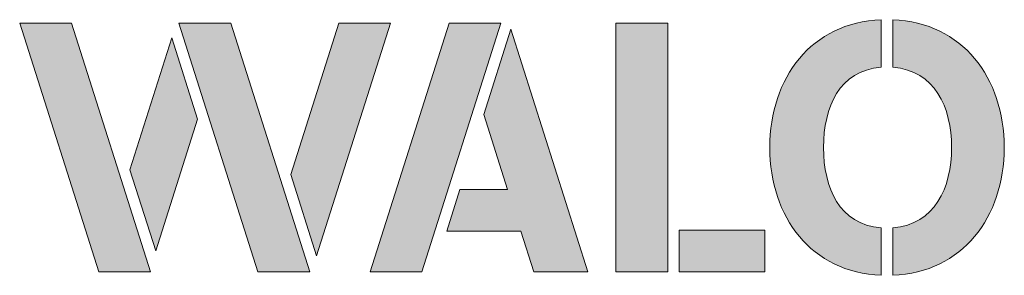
# Model space of a CAD drawing. Header units: inches. Extents: x 10 to 152, y 116 to 153.
import ezdxf

# ---------------------------------------------------------------- set-up
doc = ezdxf.new("R2010")
doc.units = ezdxf.units.IN
doc.header["$MEASUREMENT"] = 0
doc.layers.add('Ebene 1', color=7, linetype='Continuous')

# ---------------------------------------------------------------- blocks, each defined once
blk = doc.blocks.new('block 2')
at = {"layer": 'Ebene 1', "true_color": 0xffffff}
h = blk.add_hatch(color=7, dxfattribs=at)
h.dxf.hatch_style = 2
h.paths.add_polyline_path([(28.52, 116.28), (21.02, 116.28), (9.57, 152.28), (17.07, 152.28)])
h = blk.add_hatch(color=7, dxfattribs=at)
h.dxf.hatch_style = 2
h.paths.add_polyline_path([(51.59, 116.28), (44.09, 116.28), (32.64, 152.28), (40.14, 152.28)])
h = blk.add_hatch(color=7, dxfattribs=at)
h.dxf.hatch_style = 2
h.paths.add_polyline_path([(55.8, 152.28), (48.83, 130.35), (52.57, 118.59), (63.29, 152.28)])
h = blk.add_hatch(color=7, dxfattribs=at)
h.dxf.hatch_style = 2
h.paths.add_polyline_path([(31.6, 150.14), (25.53, 131.07), (29.27, 119.32), (35.33, 138.39)])
at = {"layer": 'Ebene 1', "lineweight": 0}
for points in [[(28.52, 116.28), (21.02, 116.28), (9.57, 152.28), (17.07, 152.28), (28.52, 116.28)], [(51.59, 116.28), (44.09, 116.28), (32.64, 152.28), (40.14, 152.28), (51.59, 116.28)], [(55.8, 152.28), (48.83, 130.35), (52.57, 118.59), (63.29, 152.28), (55.8, 152.28)], [(31.6, 150.14), (25.53, 131.07), (29.27, 119.32), (35.33, 138.39), (31.6, 150.14)]]:
    blk.add_lwpolyline(points, dxfattribs=at)
blk = doc.blocks.new('block 3')
at = {"layer": 'Ebene 1', "true_color": 0xffffff}
h = blk.add_hatch(color=7, dxfattribs=at)
h.dxf.hatch_style = 2
h.paths.add_polyline_path([(95.95, 116.28), (103.45, 116.28), (103.45, 152.28), (95.95, 152.28)])
h = blk.add_hatch(color=7, dxfattribs=at)
h.dxf.hatch_style = 2
h.paths.add_polyline_path([(117.52, 116.31), (105.13, 116.31), (105.13, 122.31), (117.52, 122.31)])
at = {"layer": 'Ebene 1', "lineweight": 0}
for points in [[(95.95, 116.28), (103.45, 116.28), (103.45, 152.28), (95.95, 152.28), (95.95, 116.28)], [(117.52, 116.31), (105.13, 116.31), (105.13, 122.31), (117.52, 122.31), (117.52, 116.31)]]:
    blk.add_lwpolyline(points, dxfattribs=at)
blk = doc.blocks.new('block 4')
at = {"layer": 'Ebene 1', "true_color": 0xffffff}
h = blk.add_hatch(color=7, dxfattribs=at)
h.dxf.hatch_style = 2
edge = h.paths.add_edge_path()
edge.add_spline(control_points=[(126.03, 134.28), (126.06, 140.13), (128.27, 145.41), (134.39, 145.88), (134.39, 145.88), (134.39, 152.77), (134.39, 152.77), (124.24, 152.33), (118.29, 144.41), (118.23, 134.28), (118.29, 124.15), (124.24, 116.23), (134.39, 115.79), (134.39, 115.79), (134.39, 122.67), (134.39, 122.67), (128.27, 123.14), (126.06, 128.43), (126.03, 134.28)], knot_values=[0, 0, 0, 0, 1, 1, 1, 2, 2, 2, 3, 3, 3, 4, 4, 4, 5, 5, 5, 6, 6, 6, 6], degree=3, periodic=1)
h = blk.add_hatch(color=7, dxfattribs=at)
h.dxf.hatch_style = 2
edge = h.paths.add_edge_path()
edge.add_spline(control_points=[(136.06, 152.77), (136.06, 152.77), (136.06, 145.88), (136.06, 145.88), (142.19, 145.41), (144.56, 140.13), (144.59, 134.28), (144.56, 128.43), (142.19, 123.14), (136.06, 122.67), (136.06, 122.67), (136.06, 115.79), (136.06, 115.79), (146.21, 116.23), (152.16, 124.15), (152.22, 134.28), (152.16, 144.41), (146.21, 152.33), (136.06, 152.77)], knot_values=[0, 0, 0, 0, 1, 1, 1, 2, 2, 2, 3, 3, 3, 4, 4, 4, 5, 5, 5, 6, 6, 6, 6], degree=3, periodic=1)
at = {"layer": 'Ebene 1', "lineweight": 0}
for points in [[(126.03, 134.28), (126.06, 140.13), (128.27, 145.41), (134.39, 145.88), (134.39, 145.88), (134.39, 152.77), (134.39, 152.77), (124.24, 152.33), (118.29, 144.41), (118.23, 134.28), (118.29, 124.15), (124.24, 116.23), (134.39, 115.79), (134.39, 115.79), (134.39, 122.67), (134.39, 122.67), (128.27, 123.14), (126.06, 128.43), (126.03, 134.28)], [(136.06, 152.77), (136.06, 152.77), (136.06, 145.88), (136.06, 145.88), (142.19, 145.41), (144.56, 140.13), (144.59, 134.28), (144.56, 128.43), (142.19, 123.14), (136.06, 122.67), (136.06, 122.67), (136.06, 115.79), (136.06, 115.79), (146.21, 116.23), (152.16, 124.15), (152.22, 134.28), (152.16, 144.41), (146.21, 152.33), (136.06, 152.77)]]:
    blk.add_open_spline(points, degree=3, knots=[0, 0, 0, 0, 1, 1, 1, 2, 2, 2, 3, 3, 3, 4, 4, 4, 5, 5, 5, 6, 6, 6, 6], dxfattribs=at)

msp = doc.modelspace()

# ---------------------------------------------------------------- hatches: boundary and pattern name
at = {"layer": 'Ebene 1', "true_color": 0xffffff}
h = msp.add_hatch(color=7, dxfattribs=at)
h.dxf.hatch_style = 2
h.paths.add_polyline_path([(60.33, 116.28), (67.83, 116.28), (79.28, 152.28), (71.78, 152.28)])
h = msp.add_hatch(color=7, dxfattribs=at)
h.dxf.hatch_style = 2
h.paths.add_polyline_path([(80.73, 151.39), (76.8, 139.05), (80.26, 128.18), (73.35, 128.18), (71.44, 122.18), (82.17, 122.18), (84.05, 116.28), (91.9, 116.28)])

# ---------------------------------------------------------------- linework, layer by layer
at = {"layer": 'Ebene 1', "lineweight": 0}
for points in [[(60.33, 116.28), (67.83, 116.28), (79.28, 152.28), (71.78, 152.28), (60.33, 116.28)], [(80.73, 151.39), (76.8, 139.05), (80.26, 128.18), (73.35, 128.18), (71.44, 122.18), (82.17, 122.18), (84.05, 116.28), (91.9, 116.28), (80.73, 151.39)]]:
    msp.add_lwpolyline(points, dxfattribs=at)

# ---------------------------------------------------------------- block references
at = {"layer": 'Ebene 1'}
for name in ['block 4', 'block 2', 'block 3']:
    msp.add_blockref(name, (0, 0), dxfattribs=at)

doc.saveas('drawing.dxf')
